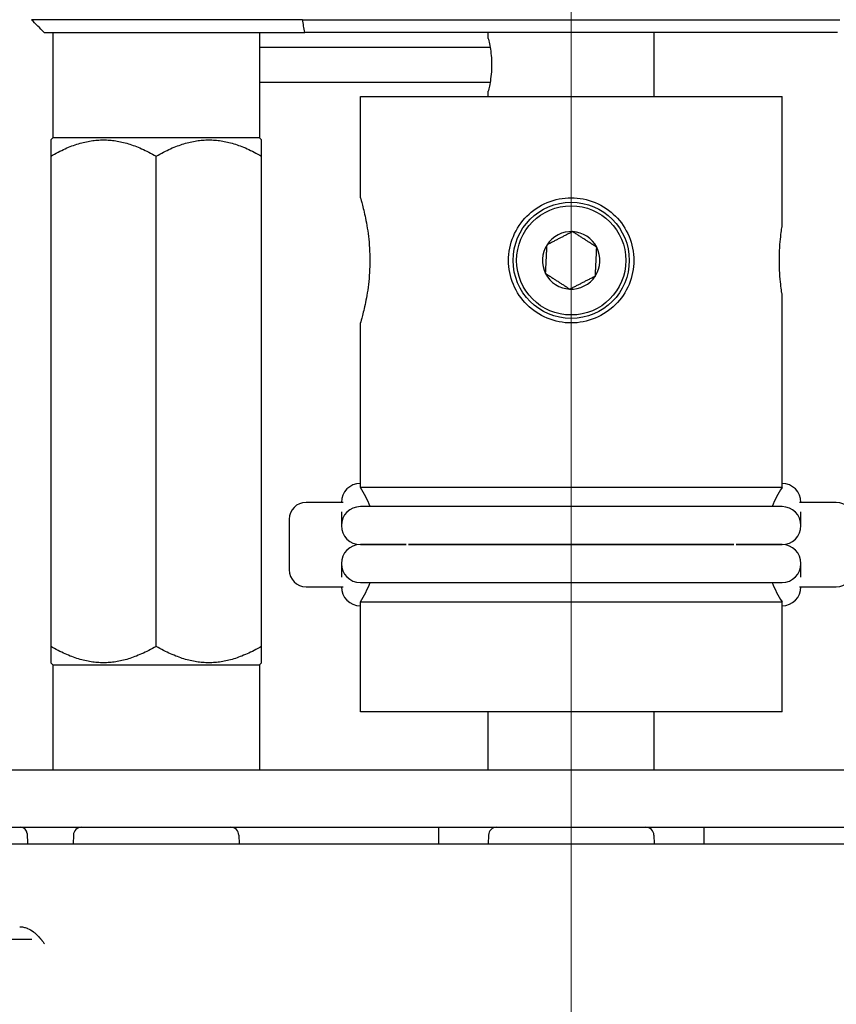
# Model space of a CAD drawing. Extents: x 1 to 669, y 0 to 417.
# Tile 149 of 256: x 114.49 to 116.43, y 346.38 to 348.71. Entities that reach past the tile are written whole.
import ezdxf

# ---------------------------------------------------------------- set-up
doc = ezdxf.new("R2010")
doc.units = 0
doc.header["$LTSCALE"] = 12
doc.header["$MEASUREMENT"] = 0
doc.layers.get('0').update_dxf_attribs({"linetype": 'CONTINUOUS'})
doc.layers.add('D', color=2, linetype='CONTINUOUS')
doc.layers.add('X', color=1, linetype='CONTINUOUS')
doc.layers.add('Leader', color=41, linetype='CONTINUOUS', lineweight=13)
doc.styles.get("Standard").update_dxf_attribs({"font": 'SIMPLEX.SHX', "width": 0.875})
doc.dimstyles.new('STANDARD$0', dxfattribs={"dimscale": 32, "dimtxt": 0.09375, "dimasz": 0.0625, "dimexe": 0.03125, "dimexo": 0.03125, "dimgap": 0.03125, "dimtad": 1, "dimtih": 1, "dimtoh": 1, "dimdec": 4, "dimzin": 12, "dimdsep": 46, "dimlunit": 5, "dimtxsty": 'Standard', "dimcen": -0.03125, "dimclrd": 256, "dimclre": 256, "dimclrt": 256, "dimadec": 0, "dimazin": 0, "dimtfac": 0.875, "dimtdec": 4, "dimtofl": 0, "dimtmove": 0, "dimatfit": 3, "dimfxl": 1, "dimtolj": 1, "dimtzin": 12, "dimlwd": 13, "dimlwe": 13, "dimarcsym": 0})

# ---------------------------------------------------------------- blocks, each defined once
blk = doc.blocks.new('*D66')
at = {"layer": 'D', "lineweight": 13, "transparency": 16777216}
for p, q in [((155.735, 359.4009), (155.735, 291.8262)), ((54.6353, 355.7061), (54.6353, 291.8262)), ((56.6353, 292.8262), (153.735, 292.8262))]:
    blk.add_line(p, q, dxfattribs=at)
at = {"layer": 'D', "transparency": 16777216}
for points in [[(56.6353, 293.1595), (56.6353, 292.4928), (54.6353, 292.8262)], [(153.735, 293.1595), (153.735, 292.4928), (155.735, 292.8262)]]:
    blk.add_solid(points, dxfattribs=at)
at = {"layer": 'D', "transparency": 16777216, "insert": (105.1851, 295.3262), "char_height": 3, "attachment_point": 5}
blk.add_mtext('\\A1;101{}{\\C2;%%p1}', dxfattribs=at)
blk = doc.blocks.new('*D67')
at = {"layer": 'D', "lineweight": 13, "transparency": 16777216}
for p, q in [((117.391, 409.7004), (172.142, 409.7004)), ((171.142, 407.7004), (171.142, 363.8076)), ((171.142, 314.9149), (171.142, 358.8076)), ((116.8025, 312.9149), (172.142, 312.9149))]:
    blk.add_line(p, q, dxfattribs=at)
at = {"layer": 'D', "transparency": 16777216}
for points in [[(170.8086, 407.7004), (171.4753, 407.7004), (171.142, 409.7004)], [(170.8086, 314.9149), (171.4753, 314.9149), (171.142, 312.9149)]]:
    blk.add_solid(points, dxfattribs=at)
at = {"layer": 'D', "transparency": 16777216, "insert": (171.142, 361.3076), "char_height": 3, "attachment_point": 5}
blk.add_mtext('\\A1;97{}{\\C2;%%p1}', dxfattribs=at)
blk = doc.blocks.new('*D70')
at = {"layer": 'D', "lineweight": 13, "transparency": 16777216}
for p, q in [((82.8025, 359.8879), (82.8025, 298.5359)), ((148.8025, 359.8879), (148.8025, 298.5359)), ((146.8025, 299.5359), (84.8025, 299.5359))]:
    blk.add_line(p, q, dxfattribs=at)
at = {"layer": 'D', "transparency": 16777216}
for points in [[(84.8025, 299.8693), (84.8025, 299.2026), (82.8025, 299.5359)], [(146.8025, 299.8693), (146.8025, 299.2026), (148.8025, 299.5359)]]:
    blk.add_solid(points, dxfattribs=at)
at = {"layer": 'D', "transparency": 16777216, "insert": (115.8025, 302.0359), "char_height": 3, "attachment_point": 5}
blk.add_mtext('\\A1;66', dxfattribs=at)
blk = doc.blocks.new('*D71')
at = {"layer": 'D', "lineweight": 13, "transparency": 16777216}
for p, q in [((153.8304, 360.8879), (162.2623, 360.8879)), ((161.2623, 358.8879), (161.2623, 339.4014)), ((161.2623, 314.9149), (161.2623, 334.4014)), ((116.8025, 312.9149), (162.2623, 312.9149))]:
    blk.add_line(p, q, dxfattribs=at)
at = {"layer": 'D', "transparency": 16777216}
for points in [[(160.929, 358.8879), (161.5956, 358.8879), (161.2623, 360.8879)], [(160.929, 314.9149), (161.5956, 314.9149), (161.2623, 312.9149)]]:
    blk.add_solid(points, dxfattribs=at)
at = {"layer": 'D', "transparency": 16777216, "insert": (161.2623, 336.9014), "char_height": 3, "attachment_point": 5}
blk.add_mtext('\\A1;48', dxfattribs=at)

msp = doc.modelspace()

# ---------------------------------------------------------------- linework, layer by layer
for radius, start, end in [(33, 199.528779, 69.373612), (15.625, 276.441866, 158.407675)]:
    msp.add_arc((115.80247, 360.88787), radius, start, end)
at = {"layer": 'Leader'}
msp.add_line((115.80247, 359.54747), (115.80247, 325.71354), dxfattribs=at)
at = {"layer": 'X'}
for p, q in [((115.16509, 348.71222), (114.52247, 348.71222)), ((115.16509, 348.71222), (116.43985, 348.71222)), ((114.55247, 348.68222), (115.17101, 348.68222)), ((114.57318, 348.68222), (114.57318, 348.43222)), ((115.06318, 348.68222), (115.06318, 348.43222)), ((116.43394, 348.68222), (115.17101, 348.68222)), ((115.60597, 348.66775), (115.60597, 348.68222)), ((115.99897, 348.53042), (115.99897, 348.68222)), ((115.61036, 348.64612), (115.06318, 348.64612)), ((115.06318, 348.56375), (115.61026, 348.56375)), ((115.60597, 348.53042), (115.60597, 348.54275)), ((115.30247, 348.53042), (116.30247, 348.53042)), ((115.30247, 348.28992), (115.30247, 348.53042)), ((116.30247, 348.22092), (116.30247, 348.53042)), ((114.57318, 348.43222), (114.56818, 348.42722)), ((115.06318, 348.43222), (114.57318, 348.43222)), ((115.06318, 348.43222), (115.06818, 348.42722)), ((114.56818, 348.38854), (114.56818, 347.22589)), ((114.81818, 347.22589), (114.81818, 348.38854)), ((115.06818, 347.22589), (115.06818, 348.38854)), ((116.30247, 347.60307), (116.30247, 348.06192)), ((115.30247, 347.60307), (115.30247, 347.99292)), ((116.30247, 347.60307), (115.30247, 347.60307)), ((115.26141, 347.56742), (115.17372, 347.56742)), ((116.30247, 347.55742), (115.30247, 347.55742)), ((116.43122, 347.56742), (116.34354, 347.56742)), ((115.25747, 347.54476), (115.25747, 347.54401)), ((115.25747, 347.54401), (115.25747, 347.51242)), ((116.34747, 347.54401), (116.34747, 347.54476)), ((116.34747, 347.51242), (116.34747, 347.54401)), ((115.13372, 347.52742), (115.13372, 347.40742)), ((115.30247, 347.46742), (115.41123, 347.46742)), ((115.41123, 347.46742), (115.30247, 347.46742)), ((115.41653, 347.46742), (116.18841, 347.46742)), ((116.18841, 347.46742), (115.41653, 347.46742)), ((116.19334, 347.46742), (116.30247, 347.46742)), ((116.30247, 347.46742), (116.19334, 347.46742)), ((115.25747, 347.42243), (115.25747, 347.3945)), ((116.34747, 347.3945), (116.34747, 347.42243)), ((115.25747, 347.3945), (115.25747, 347.39009)), ((116.34747, 347.39009), (116.34747, 347.3945)), ((115.17372, 347.36742), (115.26141, 347.36742)), ((115.30247, 347.37742), (116.30247, 347.37742)), ((116.34354, 347.36742), (116.43122, 347.36742)), ((115.30247, 347.33178), (116.30247, 347.33178)), ((115.30247, 347.07042), (115.30247, 347.33178)), ((116.30247, 347.07042), (116.30247, 347.33178)), ((114.57318, 347.18222), (114.56818, 347.18722)), ((114.57318, 347.18222), (114.606, 347.18222)), ((114.57318, 347.18222), (114.57318, 346.93222)), ((114.606, 347.18222), (115.06318, 347.18222)), ((115.06318, 347.18222), (115.06818, 347.18722)), ((115.06318, 347.18222), (115.06318, 346.93222)), ((116.30247, 347.07042), (115.30247, 347.07042)), ((115.60562, 346.93222), (115.60562, 347.07042)), ((115.99932, 346.93222), (115.99932, 347.07042)), ((117.32413, 346.93222), (114.28082, 346.93222)), ((114.28082, 346.79722), (117.32413, 346.79722)), ((114.51226, 346.78202), (114.5131, 346.75785)), ((115.48751, 346.79722), (115.48751, 346.75785)), ((116.11743, 346.79722), (116.11743, 346.75785)), ((114.29492, 346.75785), (114.82611, 346.75785)), ((114.62208, 346.77822), (114.62137, 346.75785)), ((114.82611, 346.75785), (114.85759, 346.75785)), ((114.85759, 346.75785), (114.89694, 346.75785)), ((114.89694, 346.75785), (116.70801, 346.75785)), ((115.01436, 346.77822), (115.01507, 346.75785)), ((115.60633, 346.77822), (115.60562, 346.75785)), ((115.99861, 346.77822), (115.99932, 346.75785)), ((114.52516, 346.55051), (114.52516, 346.55052)), ((114.523, 346.53122), (114.09638, 346.53122))]:
    msp.add_line(p, q, dxfattribs=at)
for radius in [0.1378, 0.12953]:
    msp.add_circle((115.80247, 348.14142), radius, dxfattribs=at)
for centre, radius, start, end in [((115.80247, 348.14142), 0.06819, 87.21431, 147.21431), ((115.80247, 348.14142), 0.06819, 27.21431, 87.21431), ((115.80247, 348.14142), 0.06819, 147.21431, 207.21431), ((115.80247, 348.14142), 0.06819, 327.21431, 27.21431), ((115.80247, 348.14142), 0.06819, 207.21431, 267.21431), ((115.80247, 348.14142), 0.06819, 267.21431, 327.21431), ((115.30247, 347.56742), 0.045, 90, 180), ((115.09247, 347.46742), 0.25, 21.1002, 32.85988), ((116.51247, 347.46742), 0.25, 147.14012, 158.8998), ((116.30247, 347.56742), 0.045, 0, 90), ((115.17372, 347.52742), 0.04, 90, 180), ((115.30247, 347.51242), 0.045, 90, 270), ((116.30247, 347.51242), 0.045, 270, 90), ((116.43122, 347.52742), 0.04, 0, 90), ((115.30247, 347.42242), 0.045, 90, 270), ((116.30247, 347.42242), 0.045, 270, 90), ((115.17372, 347.40742), 0.04, 180, 270), ((116.43122, 347.40742), 0.04, 270, 360), ((115.30247, 347.36742), 0.045, 180, 270), ((115.09247, 347.46742), 0.25, 327.14012, 338.8998), ((116.51247, 347.46742), 0.25, 201.1002, 212.85988), ((116.30247, 347.36742), 0.045, 270, 360), ((114.49652, 346.78147), 0.01575, 2, 90), ((114.64175, 346.77753), 0.01969, 90, 178), ((114.99469, 346.77753), 0.01969, 2, 90), ((115.62601, 346.77753), 0.01969, 90, 178), ((115.97894, 346.77753), 0.01969, 2, 90)]:
    msp.add_arc(centre, radius, start, end, dxfattribs=at)
for centre, major_axis, ratio, start_param, end_param in [((111.39637, 351.83832), (-12.33332, 12.33331), 0.0000002, -1.8295757, -1.8270603), ((115.48997, 347.46742), (-0.07874, 0.00003), 0.0002212, 0, 0.0008848)]:
    msp.add_ellipse(centre, major_axis=major_axis, ratio=ratio, start_param=start_param, end_param=end_param, dxfattribs=at)
at = {"layer": 'X', "extrusion": (2.35326e-16, 4.65823e-17, -1)}
msp.add_ellipse((148.48649, 351.97958), major_axis=(-33.64026, 0.00001), ratio=0.7071068, start_param=-0.1390668, end_param=-0.1377935, dxfattribs=at)
at = {"layer": 'X'}
for points, knots in [([(115.60597, 348.66775), (115.60597, 348.66775), (115.60648, 348.66572), (115.60817, 348.65808), (115.60932, 348.65249), (115.61123, 348.64083), (115.61215, 348.63413), (115.61341, 348.61985), (115.61375, 348.61228), (115.61375, 348.60525)], [0.22582252, 0.22582252, 0.22582252, 0.22582252, 0.28516239, 0.28516239, 0.34450226, 0.34450226, 0.39807366, 0.39807366, 0.45164505, 0.45164505, 0.45164505, 0.45164505]), ([(115.61375, 348.60525), (115.61375, 348.59796), (115.61339, 348.59013), (115.61204, 348.57542), (115.61107, 348.56855), (115.60914, 348.55713), (115.60805, 348.55184), (115.60645, 348.54465), (115.60597, 348.54275), (115.60597, 348.54275)], [0.45164505, 0.45164505, 0.45164505, 0.45164505, 0.50714839, 0.50714839, 0.56265172, 0.56265172, 0.61999908, 0.61999908, 0.67734643, 0.67734643, 0.67734643, 0.67734643]), ([(115.30247, 348.28992), (115.30247, 348.28992), (115.30363, 348.28615), (115.30783, 348.27096), (115.3108, 348.25955), (115.31644, 348.23331), (115.31948, 348.21669), (115.32381, 348.18014), (115.32503, 348.1602), (115.32503, 348.14142)], [-1.71622063, -1.71622063, -1.71622063, -1.71622063, -1.57322267, -1.57322267, -1.43022472, -1.43022472, -1.2871859, -1.2871859, -1.14414708, -1.14414708, -1.14414708, -1.14414708]), ([(115.65397, 348.14142), (115.65397, 348.1602), (115.65775, 348.18014), (115.67294, 348.21669), (115.68434, 348.23331), (115.71059, 348.25955), (115.72721, 348.27096), (115.76376, 348.28615), (115.78371, 348.28992), (115.82124, 348.28992), (115.84118, 348.28615), (115.87773, 348.27096), (115.89436, 348.25955), (115.9206, 348.23331), (115.93201, 348.21669), (115.9472, 348.18014), (115.95097, 348.1602), (115.95097, 348.14142)], [-2.2882942, -2.2882942, -2.2882942, -2.2882942, -2.1452554, -2.1452554, -2.0022165, -2.0022165, -1.8592186, -1.8592186, -1.7162206, -1.7162206, -1.5732227, -1.5732227, -1.4302247, -1.4302247, -1.2871859, -1.2871859, -1.1441471, -1.1441471, -1.1441471, -1.1441471]), ([(116.29611, 348.14142), (116.29611, 348.15142), (116.29645, 348.16208), (116.29765, 348.18166), (116.2985, 348.19059), (116.3001, 348.20469), (116.30095, 348.2108), (116.30214, 348.21892), (116.30247, 348.22092), (116.30247, 348.22092)], [-0.60962767, -0.60962767, -0.60962767, -0.60962767, -0.53342337, -0.53342337, -0.45721907, -0.45721907, -0.38101645, -0.38101645, -0.30481383, -0.30481383, -0.30481383, -0.30481383]), ([(115.32503, 348.14142), (115.32503, 348.12265), (115.32381, 348.10271), (115.31948, 348.06616), (115.31644, 348.04954), (115.3108, 348.0233), (115.30783, 348.01189), (115.30363, 347.9967), (115.30247, 347.99292), (115.30247, 347.99292)], [-1.14414708, -1.14414708, -1.14414708, -1.14414708, -1.00110827, -1.00110827, -0.85806945, -0.85806945, -0.7150715, -0.7150715, -0.57207354, -0.57207354, -0.57207354, -0.57207354]), ([(115.95097, 348.14142), (115.95097, 348.12265), (115.9472, 348.10271), (115.93201, 348.06616), (115.9206, 348.04954), (115.89436, 348.0233), (115.87773, 348.01189), (115.84118, 347.9967), (115.82124, 347.99292), (115.78371, 347.99292), (115.76376, 347.9967), (115.72721, 348.01189), (115.71059, 348.0233), (115.68434, 348.04954), (115.67294, 348.06616), (115.65775, 348.10271), (115.65397, 348.12265), (115.65397, 348.14142)], [-1.1441471, -1.1441471, -1.1441471, -1.1441471, -1.0011083, -1.0011083, -0.8580695, -0.8580695, -0.7150715, -0.7150715, -0.5720735, -0.5720735, -0.4290756, -0.4290756, -0.2860776, -0.2860776, -0.1430388, -0.1430388, 0, 0, 0, 0]), ([(116.30247, 348.06192), (116.30247, 348.06192), (116.30214, 348.06393), (116.30095, 348.07205), (116.3001, 348.07816), (116.2985, 348.09226), (116.29765, 348.10119), (116.29645, 348.12077), (116.29611, 348.13142), (116.29611, 348.14142)], [-0.9144415, -0.9144415, -0.9144415, -0.9144415, -0.83823888, -0.83823888, -0.76203627, -0.76203627, -0.68583197, -0.68583197, -0.60962767, -0.60962767, -0.60962767, -0.60962767]), ([(114.4946, 346.561), (114.49748, 346.561), (114.50046, 346.56072), (114.50357, 346.56012), (114.50629, 346.55958), (114.5091, 346.55879), (114.51197, 346.55768), (114.51238, 346.55753), (114.51284, 346.55734), (114.51321, 346.55719), (114.51836, 346.55507), (114.5229, 346.55228), (114.52702, 346.54914), (114.52761, 346.54869), (114.52823, 346.5482), (114.52876, 346.54778), (114.52974, 346.54699), (114.53072, 346.54615), (114.53172, 346.54526), (114.53498, 346.54237), (114.53832, 346.53895), (114.54176, 346.53499), (114.54202, 346.53468), (114.54206, 346.53464), (114.54217, 346.53452), (114.54248, 346.53416), (114.54298, 346.53361), (114.54366, 346.53285), (114.54378, 346.53272), (114.54395, 346.53254), (114.54405, 346.53243), (114.54413, 346.53233), (114.54422, 346.53223), (114.54431, 346.53213), (114.54494, 346.53144), (114.54563, 346.53064), (114.54636, 346.52974), (114.54648, 346.52959), (114.54665, 346.52938), (114.54672, 346.52929), (114.5473, 346.52857), (114.54838, 346.5272), (114.54991, 346.52518), (114.55145, 346.52316), (114.5527, 346.52151), (114.55368, 346.52026)], [0.00006057, 0.00006057, 0.00006057, 0.00006057, 0.125, 0.125, 0.125, 0.234375, 0.234375, 0.234375, 0.25, 0.25, 0.25, 0.46875, 0.46875, 0.46875, 0.5, 0.5, 0.5, 0.55763848, 0.55763848, 0.55763848, 0.74609375, 0.74609375, 0.74609375, 0.76074219, 0.76074219, 0.76074219, 0.8046875, 0.8046875, 0.8046875, 0.8125, 0.8125, 0.8125, 0.81937176, 0.81937176, 0.81937176, 0.8671875, 0.8671875, 0.8671875, 0.875, 0.875, 0.875, 0.9375, 0.9375, 0.9375, 0.99999985, 0.99999985, 0.99999985, 0.99999985])]:
    msp.add_open_spline(points, degree=3, knots=knots, dxfattribs=at)
for points, weights in [([(114.56818, 348.42722), (114.56818, 348.42722), (114.56818, 348.38854)], [3.62572745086, 3.62572745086, 3.36541193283]), ([(114.56818, 348.38854), (114.69318, 348.46071), (114.81818, 348.38854)], [3.36541193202, 3.88604296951, 3.36541193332]), ([(114.81818, 348.38854), (114.94318, 348.46071), (115.06818, 348.38854)], [3.36541193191, 3.88604297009, 3.36541193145]), ([(115.06818, 348.38854), (115.06818, 348.42722), (115.06818, 348.42722)], [3.36541193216, 3.62572745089, 3.62572745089]), ([(115.80579, 348.20953), (115.77546, 348.19394), (115.74514, 348.17835)], [1.30940107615, 1.51196612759, 1.30940107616]), ([(115.86311, 348.17261), (115.83445, 348.19107), (115.80579, 348.20953)], [1.30940107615, 1.51196612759, 1.30940107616]), ([(115.74183, 348.11024), (115.74349, 348.14429), (115.74514, 348.17835)], [1.30940107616, 1.51196612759, 1.30940107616]), ([(115.8598, 348.1045), (115.86146, 348.13855), (115.86311, 348.17261)], [1.30940107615, 1.51196612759, 1.30940107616]), ([(115.74183, 348.11024), (115.77049, 348.09178), (115.79916, 348.07331)], [1.30940107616, 1.51196612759, 1.30940107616]), ([(115.79916, 348.07331), (115.82948, 348.08891), (115.8598, 348.1045)], [1.30940107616, 1.51196612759, 1.30940107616]), ([(114.81818, 347.22589), (114.69318, 347.15373), (114.56818, 347.22589)], [3.30333247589, 3.8143597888, 3.30333247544]), ([(114.56818, 347.22589), (114.56818, 347.18722), (114.56818, 347.18722)], [3.30333247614, 3.55884613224, 3.55884613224]), ([(115.06818, 347.22589), (114.94318, 347.15373), (114.81818, 347.22589)], [3.30333247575, 3.81435978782, 3.30333247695]), ([(115.06818, 347.18722), (115.06818, 347.18722), (115.06818, 347.22589)], [3.55884613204, 3.55884613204, 3.30333247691])]:
    msp.add_rational_spline(points, weights, degree=2, dxfattribs=at)
msp.add_open_spline([(116.19334, 347.46739), (116.19334, 347.46741), (116.19334, 347.46743), (116.19334, 347.46745)], degree=3, dxfattribs=at)

# ---------------------------------------------------------------- dimensions: what is measured, and where the dimension line sits
at = {"layer": 'D'}
dim = msp.add_linear_dim(base=(171.14195, 312.91487), p1=(116.39097, 409.70037), p2=(115.80247, 312.91487), angle=90, text='<>{}{\\C2;%%p1}', dimstyle='STANDARD$0', override={"dimdec": 0, "dimtp": 1, "dimtm": 1, "dimarcsym": 1}, dxfattribs=at)
dim.commit()
dim.dimension.update_dxf_attribs({"geometry": '*D67', "text_midpoint": (171.14195, 361.30762)})
dim = msp.add_linear_dim(base=(82.80247, 299.53593), p1=(148.80247, 360.88787), p2=(82.80247, 360.88787), dimstyle='STANDARD$0', override={"dimdec": 1, "dimarcsym": 1}, dxfattribs=at)
dim.commit()
dim.dimension.update_dxf_attribs({"geometry": '*D70', "text_midpoint": (115.80247, 302.03593)})
dim = msp.add_linear_dim(base=(161.2623, 312.91487), p1=(152.83037, 360.88787), p2=(115.80247, 312.91487), angle=90, dimstyle='STANDARD$0', override={"dimdec": 2, "dimarcsym": 1}, dxfattribs=at)
dim.commit()
dim.dimension.update_dxf_attribs({"geometry": '*D71', "text_midpoint": (161.2623, 336.90137)})
dim = msp.add_linear_dim(base=(155.73497, 292.82615), p1=(54.63525, 356.70607), p2=(155.73497, 360.40088), text='<>{}{\\C2;%%p1}', dimstyle='STANDARD$0', override={"dimdec": 0, "dimtp": 1, "dimtm": 1, "dimarcsym": 1}, dxfattribs=at)
dim.commit()
dim.dimension.update_dxf_attribs({"geometry": '*D66', "text_midpoint": (105.18511, 295.32615)})

doc.saveas('drawing.dxf')
